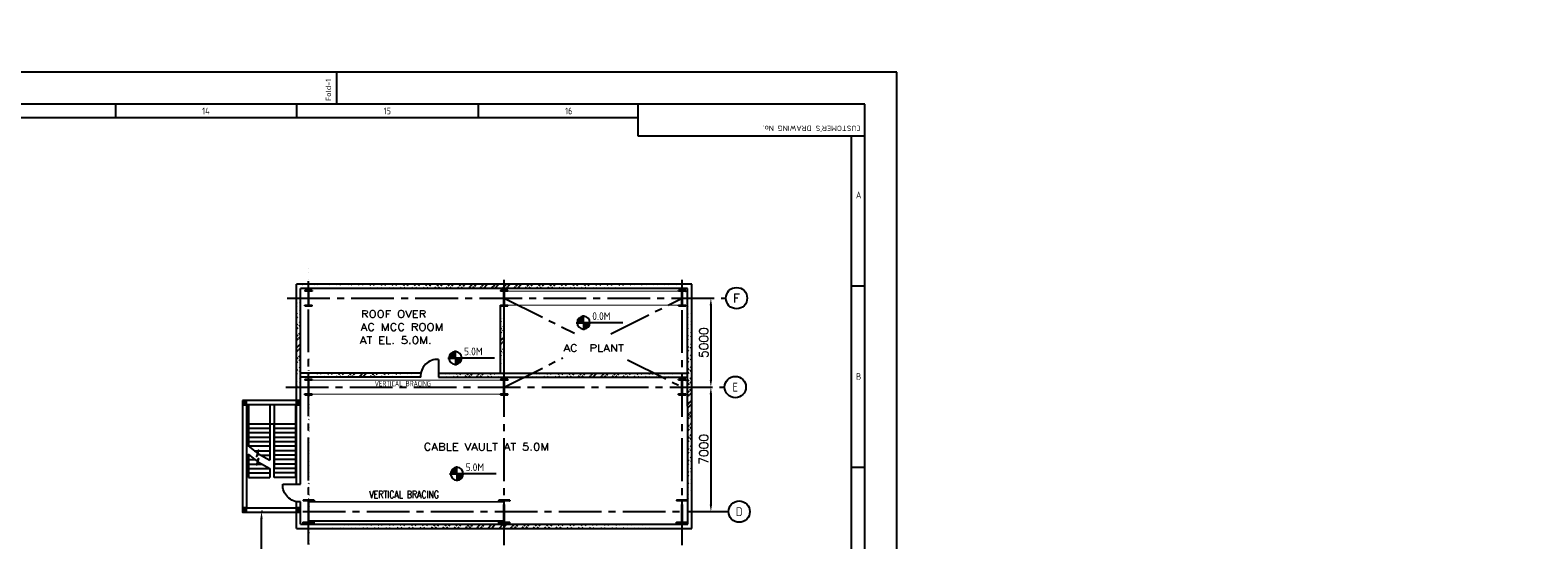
# Model space of a CAD drawing. Extents: x -7650383 to 4934791, y -114316 to 1826789.
# Tile 96 of 256: x 307069 to 391858, y 314872 to 343520. Entities that reach past the tile are written whole.
import ezdxf
from ezdxf.enums import TextEntityAlignment as Align

# ---------------------------------------------------------------- set-up
doc = ezdxf.new("R2010")
doc.units = 0
doc.header["$LTSCALE"] = 800
doc.header["$MEASUREMENT"] = 0
for name, pattern in [('0', [0]), ('CENTER', [2, 1.25, -0.25, 0.25, -0.25]), ('CENTER2', [1.125, 0.75, -0.125, 0.125, -0.125]), ('CONTINOUS', [0]), ('DASHDOT', [1, 0.5, -0.25, 0, -0.25]), ('DASHED', [0.75, 0.5, -0.25])]:
    doc.linetypes.add(name, pattern=pattern)
doc.layers.get('0').update_dxf_attribs({"linetype": 'CONTINUOUS'})
for name, color, linetype in [('0-7-COL', 2, 'CENTER'), ('COL', 1, 'CENTER'), ('DIM', 4, 'CONTINUOUS'), ('GRID', 8, 'CENTER'), ('GT_5', 4, 'CONTINUOUS'), ('HATCH', 9, 'CONTINUOUS'), ('STR', 2, 'CONTINUOUS'), ('T', 3, 'CONTINUOUS'), ('TEXT', 3, 'CONTINUOUS'), ('WALL', 6, 'CONTINUOUS')]:
    doc.layers.add(name, color=color, linetype=linetype)
doc.styles.add('HTX11', font='O8111901')
doc.styles.add('ROMANC', font='romanc')
doc.styles.add('ROMANS', font='ISO9.shx', dxfattribs={"width": 0.8})
doc.styles.add('S1', font='SIMPLEX.SHX', dxfattribs={"height": 200})
doc.styles.add('S3', font='ROMANS1.SHX', dxfattribs={"width": 0.8})
doc.styles.get("Standard").update_dxf_attribs({"font": 'ISO9'})
doc.dimstyles.new('STANDARD$0', dxfattribs={"dimtxt": 250, "dimasz": 200, "dimexe": 0, "dimexo": 0, "dimgap": 100, "dimtad": 1, "dimdec": 0, "dimzin": 0, "dimdsep": 46, "dimtxsty": 'S1', "dimcen": 0, "dimadec": 0, "dimazin": 0, "dimtfac": 1, "dimtdec": 0, "dimtmove": 2, "dimatfit": 3, "dimfxl": 1, "dimtolj": 1, "dimtzin": 0, "dimarcsym": 0})

# ---------------------------------------------------------------- blocks, each defined once
blk = doc.blocks.new('A$C731D3036')
for p, q in [((-466.9, 1843.2), (-466.9, 1869.9)), ((-651.4, 1843.2), (-651.4, 1832.1)), ((-500.3, 1843.2), (-500.3, 1832.1)), ((-349.1, 1843.2), (-349.1, 1832.1)), ((-215.7, 1816.5), (-215.7, 1843.2)), ((-2401.2, 1832.1), (-215.7, 1832.1)), ((-26.7, 1816.5), (-215.7, 1816.5)), ((-37.8, 265.7), (-37.8, 1816.5)), ((-37.8, 1692), (-26.7, 1692)), ((-37.8, 1540.8), (-26.7, 1540.8))]:
    blk.add_line(p, q)
for points in [[(0, 1869.9), (-2643.6, 1869.9), (-2643.6, 0), (0, 0)], [(-26.7, 1843.2), (-2616.9, 1843.2), (-2616.9, 26.7), (-26.7, 26.7)]]:
    blk.add_lwpolyline(points, close=True)
for s, height, rotation, p in [('Fold-1', 4.45, 90, (-471.6, 1845.9)), ("CUSTOMER'S DRAWING No.", 4.447, 180, (-30.1, 1825.4))]:
    blk.add_text(s, height=height, rotation=rotation).set_placement(p)
for s, p in [('14', (-575.9, 1837.6)), ('15', (-424.7, 1837.6)), ('16', (-273.5, 1837.6)), ('A', (-31.8, 1767.6)), ('B', (-31.8, 1616.4))]:
    blk.add_text(s, height=5.56).set_placement(p, align=Align.MIDDLE)
blk = doc.blocks.new('*D450')
at = {"layer": 'DIM', "linetype": 'Continuous', "lineweight": -2, "transparency": 16777216}
for p, q in [((345275, 323456), (345351, 323456)), ((345353, 316456), (345351, 316456))]:
    blk.add_line(p, q, dxfattribs=at)
at = {"layer": 'DIM', "color": 4, "linetype": 'Continuous', "lineweight": -2, "transparency": 16777216}
blk.add_line((345351, 323056), (345351, 316856), dxfattribs=at)
at = {"layer": 'DIM', "color": 4, "linetype": 'Continuous', "transparency": 16777216}
for points in [[(345285, 323056), (345418, 323056), (345351, 323456)], [(345285, 316856), (345418, 316856), (345351, 316456)]]:
    blk.add_solid(points, dxfattribs=at)
at = {"layer": 'DIM', "linetype": 'Continuous', "transparency": 16777216, "insert": (344951, 319956), "char_height": 500, "attachment_point": 5, "rotation": 90, "style": 'ROMANC'}
blk.add_mtext('\\A1;7000', dxfattribs=at)
blk = doc.blocks.new('A$C14326149')
at = {"layer": 'COL'}
h = blk.add_hatch(dxfattribs=at)
h.set_pattern_fill('ANSI31', color=256, scale=100, style=0)
h.paths.add_polyline_path([(310, 640), (0, 640), (0, 600), (310, 600)])
h.paths.add_polyline_path([(0, 600), (0, 640), (-310, 640), (-310, 600)])
h.paths.add_polyline_path([(0, -640), (0, -600), (-310, -600), (-310, -640)])
h.paths.add_polyline_path([(0, -600), (0, -640), (310, -640), (310, -600)])
h.paths.add_polyline_path([(-16, 0), (0, 0), (0, 600), (-16, 600)])
h.paths.add_polyline_path([(0, 0), (16, 0), (16, 600), (0, 600)])
h.paths.add_polyline_path([(16, 0), (0, 0), (0, -600), (16, -600)])
h.paths.add_polyline_path([(-16, -600), (0, -600), (0, 0), (-16, 0)])
for p, q in [((310, 640), (-310, 640)), ((-310, 640), (-310, 600)), ((310, 600), (-310, 600)), ((-16, -600), (-16, 600)), ((16, -600), (16, 600)), ((310, 640), (310, 600)), ((-310, -600), (310, -600)), ((-310, -640), (-310, -600)), ((-310, -640), (310, -640)), ((310, -640), (310, -600))]:
    blk.add_line(p, q, dxfattribs=at)
at = {"layer": 'COL', "color": 2}
for p, q in [((44, 0), (-44, 0)), ((0, -672), (0, 672))]:
    blk.add_line(p, q, dxfattribs=at)
blk = doc.blocks.new('*X5')
at = {"color": 0}
for p, q in [((36080, 29200), (36330, 29200)), ((36081, 29225), (36330, 29225)), ((36085, 29250), (36330, 29250)), ((36092, 29275), (36330, 29275)), ((36102, 29300), (36330, 29300)), ((36115, 29325), (36330, 29325)), ((36132, 29350), (36330, 29350)), ((36154, 29375), (36330, 29375)), ((36183, 29400), (36330, 29400)), ((36226, 29425), (36330, 29425))]:
    blk.add_line(p, q, dxfattribs=at)
blk = doc.blocks.new('LL')
for p, q in [((-1136, 0), (-711, 0)), ((-711, 0), (-711, 423)), ((1493, 0), (-711, 0)), ((-711, 0), (-711, -418))]:
    blk.add_line(p, q)
for start, end in [(90, 180), (180, 270), (0, 90), (270, 0)]:
    blk.add_arc((-711, 0), 360, start, end)
at = {"xscale": 1.440000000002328, "yscale": 1.440000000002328, "zscale": 1.440000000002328}
blk.add_blockref('*X5', (-53026, -42044), dxfattribs=at)
at = {"xscale": 1.440000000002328, "yscale": 1.440000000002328, "zscale": 1.440000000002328, "rotation": 180}
blk.add_blockref('*X5', (51604, 42044), dxfattribs=at)
at = {"flags": 4}
blk.add_attdef('LEVEL', (-222, 154), '', height=432, dxfattribs=at)
blk = doc.blocks.new('*D451')
at = {"layer": 'DIM', "color": 4, "linetype": 'Continuous', "lineweight": -2, "transparency": 16777216}
blk.add_line((345351, 328056), (345351, 323856), dxfattribs=at)
at = {"layer": 'DIM', "color": 4, "linetype": 'Continuous', "transparency": 16777216}
for points in [[(345285, 328056), (345418, 328056), (345351, 328456)], [(345285, 323856), (345418, 323856), (345351, 323456)]]:
    blk.add_solid(points, dxfattribs=at)
at = {"layer": 'DIM', "linetype": 'Continuous', "transparency": 16777216, "insert": (344951, 325956), "char_height": 500, "attachment_point": 5, "rotation": 90, "style": 'ROMANC'}
blk.add_mtext('\\A1;5000', dxfattribs=at)
blk = doc.blocks.new('*D452')
at = {"layer": 'DIM', "linetype": 'Continuous', "lineweight": -2, "transparency": 16777216}
for p, q in [((320130, 316456), (320080, 316456)), ((320130, 300956), (320080, 300956))]:
    blk.add_line(p, q, dxfattribs=at)
at = {"layer": 'DIM', "color": 4, "linetype": 'Continuous', "lineweight": -2, "transparency": 16777216}
blk.add_line((320080, 301356), (320080, 316056), dxfattribs=at)
at = {"layer": 'DIM', "color": 4, "linetype": 'Continuous', "transparency": 16777216}
for points in [[(320013, 316056), (320147, 316056), (320080, 316456)], [(320013, 301356), (320147, 301356), (320080, 300956)]]:
    blk.add_solid(points, dxfattribs=at)
at = {"layer": 'DIM', "linetype": 'Continuous', "transparency": 16777216, "insert": (319680, 308706), "char_height": 500, "attachment_point": 5, "rotation": 90, "style": 'ROMANC'}
blk.add_mtext('\\A1;15500', dxfattribs=at)
blk = doc.blocks.new('SSDCDCDC')
at = {"layer": 'WALL'}
h = blk.add_hatch(dxfattribs=at)
h.set_pattern_fill('ANSI31', color=0, scale=500, angle=-90, style=0)
h.set_pattern_definition([(315, (85042.655, 266906.234), (44.194174, 44.194174), [])])
h.paths.add_polyline_path([(247862, 169742), (247862, 169512), (247632, 169512), (247632, 169742)])
h.paths.add_polyline_path([(250892, 169742), (250892, 169512), (250662, 169512), (250662, 169742)])
h.paths.add_polyline_path([(250892, 163712), (250892, 163482), (250662, 163482), (250662, 163712)])
h.paths.add_polyline_path([(247862, 163712), (247862, 163482), (247632, 163482), (247632, 163712)])
for p, q in [((247632, 165050), (247632, 169742)), ((247632, 169742), (250892, 169742)), ((250892, 169742), (250892, 163482)), ((247913, 169512), (247913, 165427)), ((249113, 169512), (249113, 165927)), ((249363, 169512), (249363, 166392)), ((250563, 169512), (250563, 167190)), ((247913, 168427), (249113, 168427)), ((247913, 168177), (249113, 168177)), ((247913, 167927), (249113, 167927)), ((249113, 168427), (249363, 168427)), ((249363, 168427), (250563, 168427)), ((249363, 168177), (250563, 168177)), ((249363, 167927), (250563, 167927)), ((247913, 167677), (249113, 167677)), ((247913, 167427), (249113, 167427)), ((247913, 167177), (249113, 167177)), ((249363, 167677), (250563, 167677)), ((249363, 167427), (250563, 167427)), ((249363, 167177), (250563, 167177)), ((247913, 166927), (249113, 166927)), ((247913, 166677), (249113, 166677)), ((247913, 166427), (249113, 166427)), ((250230, 166927), (249363, 166927)), ((249877, 166677), (249363, 166677)), ((249427, 166427), (249363, 166427)), ((250563, 166427), (250186, 166427)), ((250563, 166677), (250503, 166677)), ((250563, 166725), (250563, 165427)), ((247913, 166177), (249113, 166177)), ((247913, 165927), (249113, 165927)), ((247913, 165677), (249113, 165677)), ((247913, 165427), (249113, 165427)), ((249363, 165927), (249363, 165427)), ((250563, 165927), (249363, 165927)), ((250563, 165677), (249363, 165677)), ((250563, 165427), (249363, 165427)), ((250563, 166177), (249814, 166177)), ((248632, 165050), (247632, 165050)), ((248632, 165050), (247632, 165050)), ((250892, 163482), (247632, 163482))]:
    blk.add_line(p, q, dxfattribs=at)
for points in [[(247862, 169742), (247862, 169512), (247632, 169512), (247632, 169742)], [(250892, 169742), (250892, 169512), (250662, 169512), (250662, 169742)], [(247862, 163712), (247862, 163482), (247632, 163482), (247632, 163712)], [(247862, 163712), (247862, 163482), (247632, 163482), (247632, 163712)], [(250892, 163712), (250892, 163482), (250662, 163482), (250662, 163712)]]:
    blk.add_lwpolyline(points, close=True, dxfattribs=at)
for points in [[(247862, 165050), (247862, 169512), (250662, 169512), (250662, 163712), (247862, 163712)], [(249113, 165427), (249113, 168427)], [(250568, 167193), (250096, 166821), (249985, 166961), (250111, 166605), (250000, 166745), (249363, 166392)], [(250568, 166728), (250096, 166356), (249985, 166496), (250111, 166140), (250000, 166280), (249363, 165927)]]:
    blk.add_lwpolyline(points, dxfattribs=at)
blk.add_arc((247684, 164997), 949, 266.85716, 3.14284, dxfattribs=at)
blk = doc.blocks.new('e row column')
at = {"layer": 'COL'}
h = blk.add_hatch(dxfattribs=at)
h.set_pattern_fill('ANSI31', color=256, scale=100, style=0)
h.paths.add_polyline_path([(-205, -385), (205, -385), (205, -425), (-205, -425)])
h.paths.add_polyline_path([(205, 425), (205, 385), (-205, 385), (-205, 425)])
edge = h.paths.add_edge_path()
edge.add_line((-16, -385), (-16, 385))
edge.add_line((16, -385), (16, 385))
for p, q in [((205, 425), (-205, 425)), ((-205, 425), (-205, 385)), ((205, 385), (-205, 385)), ((-16, -385), (-16, 385)), ((16, -385), (16, 385)), ((205, 425), (205, 385)), ((-205, -385), (205, -385)), ((-205, -425), (-205, -385)), ((-205, -425), (205, -425)), ((205, -425), (205, -385))]:
    blk.add_line(p, q, dxfattribs=at)
at = {"layer": 'COL', "color": 2}
for p, q in [((44, 0), (-44, 0)), ((0, -475), (0, 475))]:
    blk.add_line(p, q, dxfattribs=at)

msp = doc.modelspace()

# ---------------------------------------------------------------- hatches: boundary and pattern name
at = {"layer": 'HATCH'}
h = msp.add_hatch(dxfattribs=at)
h.set_pattern_fill('ANSI32', color=256, scale=1200, style=0)
h.set_pattern_definition([(45, (236856, 165326.16), (-318.198, 318.198), []), (45, (237068.14, 165326.16), (-318.198, 318.198), [])])
edge = h.paths.add_edge_path()
edge.add_line((322620.8, 266137.9), (322620.8, 270647.9))
edge.add_line((322735.8, 257556.7), (322735.8, 330138.3))
edge.add_line((322850.8, 266137.9), (322850.8, 270647.9))
h = msp.add_hatch(dxfattribs=at)
h.set_pattern_fill('ANSI32', color=256, scale=1200, style=0)
h.set_pattern_definition([(45, (236850.27, 174911.23), (-318.198, 318.198), []), (45, (237062.4, 174911.23), (-318.198, 318.198), [])])
edge = h.paths.add_edge_path()
edge.add_line((322051, 322696.4), (322050.1, 329237.3))
edge.add_line((322271.2, 322696.4), (322280.1, 329007.3))
h = msp.add_hatch(dxfattribs=at)
h.set_pattern_fill('ANSI32', color=256, scale=1200, style=0)
h.set_pattern_definition([(45, (238047.54, 181885.6), (-318.198, 318.198), []), (45, (238259.67, 181885.6), (-318.198, 318.198), [])])
edge = h.paths.add_edge_path()
edge.add_line((344275.3, 329235.5), (322050.1, 329237.3))
edge.add_line((344045.4, 329005.6), (322280.1, 329007.3))
h = msp.add_hatch(dxfattribs=at)
h.set_pattern_fill('ANSI32', color=256, scale=1200, style=0)
h.set_pattern_definition([(45, (258844.96, 174932.9), (-318.198, 318.198), []), (45, (259057.1, 174932.9), (-318.198, 318.198), [])])
edge = h.paths.add_edge_path()
edge.add_line((344047.2, 315676.4), (344044.8, 329235.5))
edge.add_line((344277.3, 315676.4), (344274.8, 329235.5))
h = msp.add_hatch(dxfattribs=at)
h.set_pattern_fill('ANSI32', color=256, scale=1200, style=0)
h.set_pattern_definition([(45, (248300, 184840.93), (-318.198, 318.198), []), (45, (248512.15, 184840.93), (-318.198, 318.198), [])])
edge = h.paths.add_edge_path()
edge.add_line((333525, 324230.4), (333524.5, 328043.9))
edge.add_line((333730, 324237.4), (333729.5, 328043.9))
h = msp.add_hatch(dxfattribs=at)
h.set_pattern_fill('ANSI32', color=256, scale=1200, style=0)
h.set_pattern_definition([(45, (231872.75, 176884.85), (-318.198, 318.198), []), (45, (232084.9, 176884.85), (-318.198, 318.198), [])])
edge = h.paths.add_edge_path()
edge.add_line((329027.4, 324237.9), (322280.1, 324237.4))
edge.add_line((329013.8, 324018.6), (322280, 324019.6))
h = msp.add_hatch(dxfattribs=at)
h.set_pattern_fill('ANSI32', color=256, scale=1200, style=0)
h.set_pattern_definition([(45, (237850.25, 176897.9), (-318.198, 318.198), []), (45, (238062.4, 176897.9), (-318.198, 318.198), [])])
edge = h.paths.add_edge_path()
edge.add_line((334005, 324229.6), (330027.5, 324236.3))
edge.add_line((334004.7, 324017.8), (330027.5, 324018.4))
h = msp.add_hatch(dxfattribs=at)
h.set_pattern_fill('ANSI32', color=256, scale=1200, style=0)
h.set_pattern_definition([(45, (237822.24, 182600.7), (-318.198, 318.198), []), (45, (238034.37, 182600.7), (-318.198, 318.198), [])])
edge = h.paths.add_edge_path()
edge.add_line((333718, 324007.4), (344207.1, 324007.4))
edge.add_line((333718, 324237.4), (344207.1, 324237.4))
h = msp.add_hatch(dxfattribs=at)
h.set_pattern_fill('ANSI32', color=256, scale=1200, style=0)
h.set_pattern_definition([(45, (237850.27, 174109.7), (-318.198, 318.198), []), (45, (238062.4, 174109.7), (-318.198, 318.198), [])])
edge = h.paths.add_edge_path()
edge.add_line((322041.2, 315516.4), (344277.3, 315516.4))
edge.add_line((322271.2, 315746.4), (344047.3, 315746.4))

# ---------------------------------------------------------------- linework, layer by layer
at = {"linetype": 'DASHED', "const_width": 50, "flags": 128}
for points in [[(333934.5, 328848.9), (343525.1, 328848.9)], [(333934.5, 328063.9), (343525.1, 328063.9)], [(322935.1, 323848.9), (333525.1, 323848.9)], [(322935.1, 323063.9), (333525.1, 323063.9)]]:
    msp.add_lwpolyline(points, dxfattribs=at)
at = {"layer": '0-7-COL', "color": 6, "linetype": 'Continuous'}
for centre in [(346794.2, 328456.4), (346720.5, 323456.4), (346942.6, 316456.4)]:
    msp.add_circle(centre, 600, dxfattribs=at)
at = {"layer": 'GRID', "linetype": 'CENTER2', "ltscale": 4}
for p, q in [((322730.1, 253416), (322730.1, 329405.5)), ((333730.1, 253378.4), (333730.1, 329477.2)), ((343730.1, 253378.4), (343730.1, 329492.1)), ((321530.3, 328456.4), (346194.2, 328456.4)), ((333729.5, 328456.4), (337679.1, 326481.8)), ((339722.7, 326452.8), (343730.1, 328456.4)), ((333730.1, 323456.4), (337031.7, 325107.3)), ((340665.8, 324988.5), (343730.1, 323456.4)), ((321440, 323456.4), (346120.5, 323456.4)), ((322395.2, 316456.4), (346342.6, 316456.4))]:
    msp.add_line(p, q, dxfattribs=at)
at = {"layer": 'STR', "color": 7, "linetype": 'DASHDOT', "const_width": 100}
for points in [[(322730.1, 317006.4), (333730.1, 317006.4)], [(322730.1, 315930.9), (333730.1, 315930.9)]]:
    msp.add_lwpolyline(points, dxfattribs=at)
at = {"layer": 'WALL'}
for p, q in [((322049.7, 324286.4), (322050.1, 329237.3)), ((344275.3, 329235.5), (322050.1, 329237.3)), ((322279.7, 324286.4), (322280.1, 329007.3)), ((344045.4, 329005.6), (322280.1, 329007.3)), ((344047.3, 315746.4), (344045.4, 329005.6)), ((344277.3, 315516.4), (344275.3, 329235.5)), ((322051, 318004), (322051, 328458.3)), ((322264.1, 318004), (322280.1, 328456.4)), ((333730, 324230.1), (333729.5, 328456.4)), ((333525, 324230.4), (333524.5, 328043.9)), ((330027.5, 325015.7), (330027.5, 324015.7)), ((330027.5, 325015.7), (330027.5, 324007.4)), ((329013.8, 324018.6), (322280, 324019.6)), ((329027.4, 324237.9), (322280.1, 324237.4)), ((329041.3, 324018.6), (329013.8, 324018.6)), ((329027.6, 324237.9), (329027.4, 324237.9)), ((330027.5, 324237.4), (344046.1, 324237.4)), ((330027.5, 324007.4), (344046.1, 324007.4)), ((322041.2, 315516.4), (322041.3, 317018.7)), ((322271.2, 315746.4), (322271.2, 317003.1)), ((322041.2, 315516.4), (344277.3, 315516.4)), ((322271.2, 315746.4), (344047.3, 315746.4))]:
    msp.add_line(p, q, dxfattribs=at)
msp.add_arc((329975.5, 324067.8), 949.4, 86.857162, 183.142838, dxfattribs=at)

# ---------------------------------------------------------------- block references
at = {"color": 1, "linetype": 'CONTINOUS', "lineweight": 15, "xscale": 67.46500254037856, "yscale": 67.46500254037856, "zscale": 67.46500254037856}
msp.add_blockref('A$C731D3036', (355807.2, 215002.9), dxfattribs=at)
for p in [(322730.1, 328456.4), (333729.5, 328456.4), (343730.1, 328456.4), (322730.1, 323456.4), (333730.1, 323456.4), (343730.1, 323456.4)]:
    msp.add_blockref('e row column', p)
at = {"xscale": -1}
msp.add_blockref('SSDCDCDC', (569902.9, 152954.4), dxfattribs=at)
at = {"layer": 'DIM'}
for p in [(322730.1, 316456.4), (333730.1, 316456.4), (343730.1, 316456.4)]:
    msp.add_blockref('A$C14326149', p, dxfattribs=at)
at = {"layer": 'TEXT'}
for p, values in [((338902.5, 327076.5), {'LEVEL': '0.0M'}), ((331693.5, 325092.5), {'LEVEL': '5.0M'}), ((331779.2, 318581.5), {'LEVEL': '5.0M'})]:
    msp.add_blockref('LL', p, dxfattribs=at).add_auto_attribs(values)

# ---------------------------------------------------------------- texts
at = {"layer": '0-7-COL', "color": 6, "linetype": 'Continuous'}
for s, style, p in [('F', 'ROMANC', (346794.2, 328456.4)), ('E', 'ROMANS', (346720.5, 323456.4)), ('D', 'ROMANS', (346942.6, 316456.4))]:
    msp.add_text(s, height=500, dxfattribs=dict(at, style=style)).set_placement(p, align=Align.MIDDLE)
at = {"layer": 'GT_5', "char_height": 400, "attachment_point": 1, "style": 'HTX11'}
for s, insert, width in [('\\pi735.41;STAIRCASE \\P\\pi78.265;0.0M TO 21.0M', (262200.4, 325040.7, 207.7), 4613.673), ('\\pi563.26;ROLLING \\P\\pi458.5;SHUTTER \\P\\pi-265.31;3M(W)&4M(H)', (285676.5, 323166.7), 3450.326)]:
    msp.add_mtext(s, dxfattribs=dict(at, insert=insert, width=width))
at = {"layer": 'T'}
for s, style, width, p in [('ROOF OVER', 'ROMANC', 1.2, (325669.6, 327370.4)), ('AC MCC ROOM', 'ROMANC', 1.2, (325657.1, 326628.4)), ('AT EL. 5.0M.', 'ROMANC', 1.2, (325611, 325894.4)), ('AC  PLANT ', 'ROMANC', 1.2, (337061.7, 325450.1)), ('CABLE VAULT AT 5.0M', 'ROMANC', 1.2, (329198.6, 319901.9)), ('VERTICAL BRACING', 'S3', 0.8, (326140.1, 317220.3))]:
    msp.add_text(s, height=400, dxfattribs=dict(at, style=style, width=width)).set_placement(p)
at = {"layer": 'T', "insert": (318908.5, 265354.4, -320869.7), "char_height": 300, "width": 3893.798, "attachment_point": 1, "rotation": 90, "style": 'S3'}
msp.add_mtext('\\pi1004;STAIRCASE \\P\\pi609.76;0.0M TO 15.5M', dxfattribs=at)
at = {"layer": 'TEXT', "style": 'ROMANS', "width": 0.8}
msp.add_text('VERTICAL BRACING', height=300, dxfattribs=at).set_placement((326443, 323503.1))
at = {"layer": 'TEXT', "color": 1, "linetype": '0', "ltscale": 0.3, "insert": (294494.5, 235965.8), "char_height": 750, "width": 11056.95, "attachment_point": 1, "rotation": 21.76896, "style": 'ROMANC'}
msp.add_mtext('\\pi1617.8;PROGRESSIVE \\P\\pi832.05;DTD. 07.01.2017', dxfattribs=at)

# ---------------------------------------------------------------- dimensions: what is measured, and where the dimension line sits
at = {"layer": 'DIM', "linetype": 'Continuous'}
for base, p1, p2, picture, middle in [((345351.5, 323456.4), (345351.5, 328456.4), (345351.5, 323456.4), '*D451', (344951.5, 325956.4)), ((345351.5, 316456.4), (345274.6, 323456.4), (345353.5, 316456.4), '*D450', (344951.5, 319956.4)), ((320079.9, 316456.4), (320129.9, 300956.4), (320129.9, 316456.4), '*D452', (319679.9, 308706.4))]:
    dim = msp.add_linear_dim(base=base, p1=p1, p2=p2, angle=90, dimstyle='STANDARD$0', override={"dimscale": 100, "dimtxt": 5, "dimasz": 4, "dimgap": 1.5, "dimtxsty": 'ROMANC', "dimclrd": 4, "dimclre": 256, "dimclrt": 256, "dimtix": 1}, dxfattribs=at)
    dim.commit()
    dim.dimension.update_dxf_attribs({"geometry": picture, "text_midpoint": middle})

doc.saveas('drawing.dxf')
